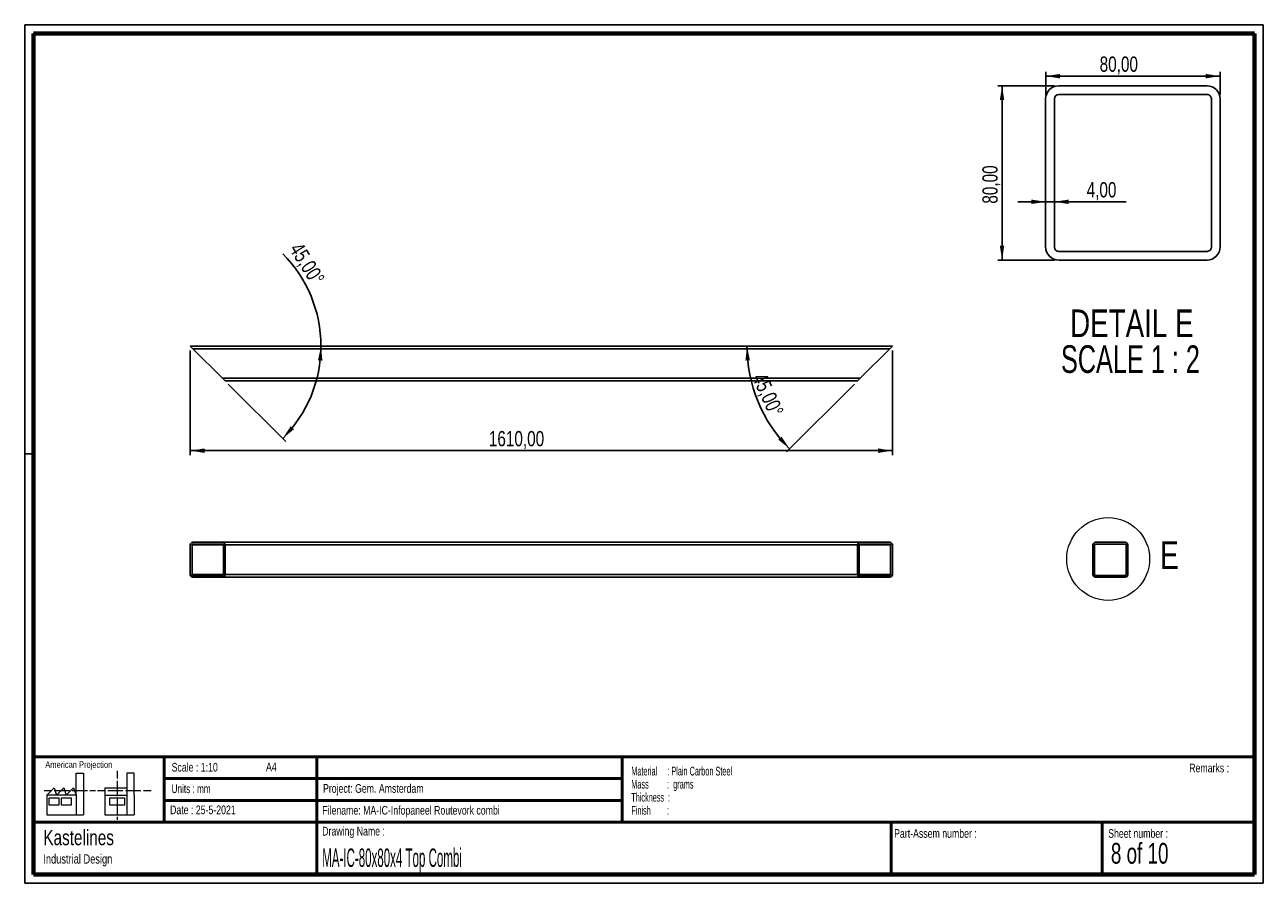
# Paper-space layout '80 Top' of a CAD drawing. Header units: millimetres. Extents: x 7 to 291, y 7 to 204.
import ezdxf

# ---------------------------------------------------------------- set-up
doc = ezdxf.new("R2010")
doc.units = ezdxf.units.MM
for name, color, linetype in [('BORDERS', 7, 'Continuous'), ('DRAWING', 7, 'Continuous'), ('TEXT_SHEET_FORMAT', 7, 'Continuous')]:
    doc.layers.add(name, color=color, linetype=linetype)
doc.styles.add('SLDTEXTSTYLE0', font='TXT', dxfattribs={"width": 0.7})
doc.styles.add('SLDTEXTSTYLE1', font='TXT', dxfattribs={"width": 0.75})
doc.styles.add('SLDTEXTSTYLE2', font='TXT', dxfattribs={"width": 0.678571})
doc.styles.add('SLDTEXTSTYLE4', font='TXT', dxfattribs={"width": 0.55})
doc.styles.add('SLDTEXTSTYLE5', font='TXT', dxfattribs={"width": 0.605})
doc.styles.add('SLDTEXTSTYLE6', font='TXT', dxfattribs={"width": 0.549})
doc.styles.add('SLDTEXTSTYLE7', font='TXT', dxfattribs={"width": 0.467045})
doc.styles.add('SLDTEXTSTYLE8', font='TXT', dxfattribs={"width": 0.681818})
doc.dimstyles.new('SLDDIMSTYLE10', dxfattribs={"dimtxt": 3.5, "dimasz": 3.302, "dimexe": 0, "dimexo": 0.0625, "dimgap": 0.875, "dimtad": 1, "dimdec": 4, "dimlfac": 10, "dimzin": 12, "dimdsep": 46, "dimtxsty": 'SLDTEXTSTYLE1', "dimsah": 1, "dimcen": 0.09, "dimazin": 3, "dimtfac": 1, "dimtofl": 0, "dimtmove": 0, "dimatfit": 3, "dimfxl": 1, "dimfrac": 2, "dimtolj": 1, "dimtzin": 12, "dimarcsym": 0})
doc.dimstyles.new('SLDDIMSTYLE4', dxfattribs={"dimtxt": 3.5, "dimasz": 3.302, "dimexe": 0, "dimexo": 0.0625, "dimgap": 0.875, "dimtad": 1, "dimlfac": 2, "dimrnd": 1e-09, "dimzin": 12, "dimdsep": 46, "dimtxsty": 'SLDTEXTSTYLE1', "dimsah": 1, "dimcen": 0.09, "dimadec": 0, "dimazin": 3, "dimtfac": 1, "dimtmove": 0, "dimatfit": 0, "dimfxl": 1, "dimfrac": 2, "dimtolj": 1, "dimtzin": 12, "dimarcsym": 0})
doc.dimstyles.new('SLDDIMSTYLE5', dxfattribs={"dimtxt": 3.5, "dimasz": 3.302, "dimexe": 0, "dimexo": 0.0625, "dimgap": 0.875, "dimtad": 1, "dimlfac": 2, "dimrnd": 1e-09, "dimzin": 12, "dimdsep": 46, "dimtxsty": 'SLDTEXTSTYLE1', "dimsah": 1, "dimcen": 0.09, "dimadec": 0, "dimazin": 3, "dimtfac": 1, "dimtofl": 0, "dimtmove": 0, "dimatfit": 3, "dimfxl": 1, "dimfrac": 2, "dimtolj": 1, "dimtzin": 12, "dimarcsym": 0})
doc.dimstyles.new('SLDDIMSTYLE7', dxfattribs={"dimtxt": 3.5, "dimasz": 3.302, "dimexe": 0, "dimexo": 0.0625, "dimgap": 0.875, "dimtad": 1, "dimlfac": 10, "dimrnd": 1e-09, "dimzin": 12, "dimdsep": 46, "dimtxsty": 'SLDTEXTSTYLE1', "dimsah": 1, "dimcen": 0.09, "dimadec": 0, "dimazin": 3, "dimtfac": 1, "dimtofl": 0, "dimtmove": 0, "dimatfit": 3, "dimfxl": 1, "dimfrac": 2, "dimtolj": 1, "dimtzin": 12, "dimarcsym": 0})

# ---------------------------------------------------------------- blocks, each defined once
blk = doc.blocks.new('SW_NOTE_0_31')
at = {"layer": 'TEXT_SHEET_FORMAT', "color": 0, "char_height": 2, "attachment_point": 1}
for s, insert, style in [('Material     : Plain Carbon Steel', (0, 2.58), 'SLDTEXTSTYLE5'), ('Mass         :  grams', (0, -0.42), 'SLDTEXTSTYLE4'), ('Thickness  :', (0, -3.42), 'SLDTEXTSTYLE5'), ('Finish        :', (0, -6.42), 'SLDTEXTSTYLE6')]:
    blk.add_mtext(s, dxfattribs=dict(at, insert=insert, style=style))
blk = doc.blocks.new('SW_NOTE_0_32')
at = {"layer": 'DRAWING', "color": 0, "attachment_point": 1, "style": 'SLDTEXTSTYLE1'}
for s, insert, char_height in [('Kastelines', (0, 4.51), 3.5), ('Industrial Design', (0, -1.09), 2.1167)]:
    blk.add_mtext(s, dxfattribs=dict(at, insert=insert, char_height=char_height))
blk = doc.blocks.new('_D_50')
at = {"layer": 'DRAWING', "color": 7}
blk.add_line((53.23, 121.34), (66.43, 108.15), dxfattribs=at)
for start, end in [(0, 44.9558), (315, 0)]:
    blk.add_arc((44.52, 130.05), 29.97, start, end, dxfattribs=at)
for points in [[(74.5, 130.05), (73.81, 126.78), (74.82, 126.72)], [(65.72, 108.85), (68.3, 110.97), (67.54, 111.65)]]:
    blk.add_solid(points, dxfattribs=at)
at = {"layer": 'DRAWING', "color": 7, "insert": (70.08, 154.17), "char_height": 3.5, "attachment_point": 1, "rotation": 302.2613, "style": 'SLDTEXTSTYLE1'}
blk.add_mtext('45,00°', dxfattribs=at)
blk = doc.blocks.new('_D_51')
at = {"layer": 'DRAWING', "color": 7}
for p, q in [((44.52, 129.05), (44.52, 105.05)), ((205.52, 129.05), (205.52, 105.05)), ((44.52, 106.05), (205.52, 106.05))]:
    blk.add_line(p, q, dxfattribs=at)
for points in [[(44.52, 106.05), (47.82, 105.54), (47.82, 106.56)], [(205.52, 106.05), (202.22, 106.56), (202.22, 105.54)]]:
    blk.add_solid(points, dxfattribs=at)
at = {"layer": 'DRAWING', "color": 7, "insert": (112.99, 110.56), "char_height": 3.5, "attachment_point": 1, "style": 'SLDTEXTSTYLE1'}
blk.add_mtext('1610,00', dxfattribs=at)
blk = doc.blocks.new('_D_52')
at = {"layer": 'DRAWING', "color": 7}
blk.add_line((196.82, 121.34), (181.24, 105.77), dxfattribs=at)
blk.add_arc((205.52, 130.05), 33.34, 180, 225, dxfattribs=at)
for points in [[(172.19, 130.05), (171.84, 126.73), (172.86, 126.78)], [(181.95, 106.48), (180.11, 109.27), (179.36, 108.58)]]:
    blk.add_solid(points, dxfattribs=at)
at = {"layer": 'DRAWING', "color": 7, "insert": (176.49, 124.25), "char_height": 3.5, "attachment_point": 1, "rotation": 294.4899, "style": 'SLDTEXTSTYLE1'}
blk.add_mtext('45,00°', dxfattribs=at)
blk = doc.blocks.new('_D_53')
at = {"layer": 'DRAWING', "color": 7}
for p, q in [((242.68, 189.79), (229.68, 189.79)), ((230.68, 189.79), (230.68, 149.79)), ((242.68, 149.79), (229.68, 149.79))]:
    blk.add_line(p, q, dxfattribs=at)
for points in [[(230.68, 189.79), (230.17, 186.49), (231.18, 186.49)], [(230.68, 149.79), (231.18, 153.09), (230.17, 153.09)]]:
    blk.add_solid(points, dxfattribs=at)
at = {"layer": 'DRAWING', "color": 7, "insert": (226.16, 162.73), "char_height": 3.5, "attachment_point": 1, "rotation": 90, "style": 'SLDTEXTSTYLE1'}
blk.add_mtext('80,00', dxfattribs=at)
blk = doc.blocks.new('_D_54')
at = {"layer": 'DRAWING', "color": 7}
for p, q in [((240.68, 187.79), (240.68, 192.99)), ((240.68, 191.99), (280.68, 191.99)), ((280.68, 187.79), (280.68, 192.99))]:
    blk.add_line(p, q, dxfattribs=at)
for points in [[(240.68, 191.99), (243.98, 191.48), (243.98, 192.5)], [(280.68, 191.99), (277.37, 192.5), (277.37, 191.48)]]:
    blk.add_solid(points, dxfattribs=at)
at = {"layer": 'DRAWING', "color": 7, "insert": (253.06, 196.5), "char_height": 3.5, "attachment_point": 1, "style": 'SLDTEXTSTYLE1'}
blk.add_mtext('80,00', dxfattribs=at)
blk = doc.blocks.new('_D_55')
at = {"layer": 'DRAWING', "color": 7}
for p, q in [((240.68, 163.16), (234.33, 163.16)), ((240.68, 163.16), (242.68, 163.16)), ((242.68, 163.16), (259.13, 163.16))]:
    blk.add_line(p, q, dxfattribs=at)
for points in [[(240.68, 163.16), (237.37, 163.67), (237.37, 162.65)], [(242.68, 163.16), (245.98, 162.65), (245.98, 163.67)]]:
    blk.add_solid(points, dxfattribs=at)
at = {"layer": 'DRAWING', "color": 7, "insert": (250.07, 167.67), "char_height": 3.5, "attachment_point": 1, "style": 'SLDTEXTSTYLE1'}
blk.add_mtext('4,00', dxfattribs=at)
blk = doc.blocks.new('SW_NOTE_0_33')
at = {"layer": 'DRAWING', "color": 0, "char_height": 6.35, "attachment_point": 2}
for s, insert, style in [('DETAIL E', (16.47, 8.19), 'SLDTEXTSTYLE1'), ('SCALE 1 : 2', (16.15, -0.03), 'SLDTEXTSTYLE8')]:
    blk.add_mtext(s, dxfattribs=dict(at, insert=insert, style=style))

psp = doc.layouts.new('80 Top')

# ---------------------------------------------------------------- linework, layer by layer
at = {"color": 7, "linetype": 'Continuous', "lineweight": 25}
for p, q in [((243.67598, 189.788122), (277.675981, 189.788122)), ((243.67598, 187.788122), (277.675981, 187.788122)), ((240.675981, 186.788123), (240.675981, 152.788121)), ((242.675981, 152.788121), (242.675981, 186.788123)), ((278.67598, 186.788123), (278.67598, 152.788121)), ((280.67598, 186.788123), (280.67598, 152.788121)), ((277.675981, 151.788123), (243.67598, 151.788123)), ((243.67598, 149.788123), (277.675981, 149.788123)), ((44.522561, 130.049179), (45.122561, 129.449179)), ((44.522561, 130.049179), (205.522561, 130.049179)), ((45.122561, 129.449179), (204.922561, 129.449179)), ((45.122561, 129.449179), (51.922561, 122.649179)), ((198.122561, 122.649179), (204.922561, 129.449179)), ((204.922561, 129.449179), (205.522561, 130.049179)), ((51.922561, 122.649179), (198.122561, 122.649179)), ((51.922561, 122.649179), (52.522561, 122.049179)), ((197.522561, 122.049179), (198.122561, 122.649179)), ((52.522561, 122.049179), (197.522561, 122.049179)), ((44.522561, 84.417876), (44.522561, 77.617876)), ((44.922561, 77.617876), (44.922561, 84.417876)), ((45.122561, 85.017876), (51.922561, 85.017876)), ((45.122561, 84.617876), (51.922561, 84.617876)), ((51.922561, 85.017876), (198.122561, 85.017876)), ((52.122561, 84.417876), (52.122561, 77.617876)), ((52.522561, 84.417876), (197.522561, 84.417876)), ((52.522561, 84.417876), (52.522561, 77.617876)), ((197.522561, 84.417876), (197.522561, 77.617876)), ((197.922561, 77.617876), (197.922561, 84.417876)), ((198.122561, 85.017876), (204.922561, 85.017876)), ((198.122561, 84.617876), (204.922561, 84.617876)), ((205.122561, 84.417876), (205.122561, 77.617876)), ((205.522561, 84.417876), (205.522561, 77.617876)), ((251.513638, 84.417876), (251.513638, 77.617876)), ((251.913638, 77.617876), (251.913638, 84.417876)), ((252.113638, 85.017876), (258.913638, 85.017876)), ((252.113638, 84.617876), (258.913638, 84.617876)), ((259.113638, 84.417876), (259.113638, 77.617876)), ((259.513638, 84.417876), (259.513638, 77.617876)), ((51.922561, 77.417876), (45.122561, 77.417876)), ((45.122561, 77.017876), (51.922561, 77.017876)), ((51.922561, 77.017876), (198.122561, 77.017876)), ((52.522561, 77.617876), (197.522561, 77.617876)), ((204.922561, 77.417876), (198.122561, 77.417876)), ((198.122561, 77.017876), (204.922561, 77.017876)), ((258.913638, 77.417876), (252.113638, 77.417876)), ((252.113638, 77.017876), (258.913638, 77.017876))]:
    psp.add_line(p, q, dxfattribs=at)
at = {"color": 8, "linetype": 'Continuous', "lineweight": 25}
for p, q in [((44.922561, 84.417876), (52.122561, 84.417876)), ((197.922561, 84.417876), (205.122561, 84.417876)), ((44.922561, 77.617876), (52.122561, 77.617876)), ((197.922561, 77.617876), (205.122561, 77.617876))]:
    psp.add_line(p, q, dxfattribs=at)
at = {"color": 7, "linetype": 'Continuous', "lineweight": 18}
psp.add_circle((255.00839, 81.196584), 9.494008, dxfattribs=at)
at = {"color": 7, "linetype": 'Continuous', "lineweight": 25}
for centre, radius, start, end in [((243.675981, 186.788122), 3, 90.00002588, 179.99997412), ((243.67598, 186.788123), 0.999999, 90.00001792, 179.99998208), ((277.67598, 186.788122), 3, 0.00002587, 89.99997412), ((277.675985, 186.788127), 0.999994, 359.99978131, 90.00021869), ((243.675978, 152.78812), 2.999997, 179.99996368, 270.00003632), ((243.675976, 152.788118), 0.999994, 179.99978131, 270.00021869), ((277.675981, 152.788122), 0.999999, 270.00001792, 359.99998208), ((277.67598, 152.788123), 3, 270.00002588, 359.99997412), ((45.122561, 84.417876), 0.6, 90, 180), ((45.122561, 84.417876), 0.2, 90, 180), ((51.922561, 84.417876), 0.6, 0, 90), ((51.922561, 84.417876), 0.2, 0, 90), ((198.122561, 84.417876), 0.6, 90, 180), ((198.122561, 84.417876), 0.2, 90, 180), ((204.922561, 84.417876), 0.6, 0, 90), ((204.922561, 84.417876), 0.2, 0, 90), ((252.113638, 84.417876), 0.6, 90, 180), ((252.113638, 84.417876), 0.2, 90, 180), ((258.913638, 84.417876), 0.6, 0, 90), ((258.913638, 84.417876), 0.2, 0, 90), ((45.122561, 77.617876), 0.6, 180, 270), ((45.122561, 77.617876), 0.2, 180, 270), ((51.922561, 77.617876), 0.6, 270, 0), ((51.922561, 77.617876), 0.2, 270, 0), ((198.122561, 77.617876), 0.6, 180, 270), ((198.122561, 77.617876), 0.2, 180, 270), ((204.922561, 77.617876), 0.6, 270, 0), ((204.922561, 77.617876), 0.2, 270, 0), ((252.113638, 77.617876), 0.6, 180, 270), ((252.113638, 77.617876), 0.2, 180, 270), ((258.913638, 77.617876), 0.2, 270, 0), ((258.913638, 77.617876), 0.6, 270, 0)]:
    psp.add_arc(centre, radius, start, end, dxfattribs=at)
at = {"layer": 'BORDERS', "lineweight": 70}
for p, q in [((8.569641, 8.783909), (8.569641, 201.783909)), ((8.569641, 201.783909), (288.569641, 201.783909)), ((288.569641, 201.783909), (288.569641, 8.783909)), ((288.569641, 8.783909), (8.569641, 8.783909))]:
    psp.add_line(p, q, dxfattribs=at)
at = {"layer": 'BORDERS', "lineweight": 50}
for p, q in [((8.569641, 35.783909), (288.569641, 35.783909)), ((38.569641, 35.783909), (38.569641, 20.783909)), ((73.569641, 35.783909), (73.569641, 8.783909)), ((143.569641, 35.783909), (143.569641, 20.783909)), ((38.569641, 30.783909), (143.569641, 30.783909)), ((38.569641, 25.783909), (143.569641, 25.783909)), ((8.569641, 20.783909), (288.569641, 20.783909)), ((205.222477, 8.783909), (205.222477, 20.783909)), ((253.650911, 8.783909), (253.650911, 20.783909))]:
    psp.add_line(p, q, dxfattribs=at)
at = {"layer": 'TEXT_SHEET_FORMAT'}
for p, q in [((6.569641, 203.783909), (290.569641, 203.783909)), ((6.569641, 203.783909), (6.569641, 6.783909)), ((290.569641, 203.783909), (290.569641, 6.783909)), ((6.569641, 105.283909), (8.621537, 105.283909)), ((6.569641, 6.783909), (290.569641, 6.783909))]:
    psp.add_line(p, q, dxfattribs=at)
at = {"layer": 'TEXT_SHEET_FORMAT', "color": 7, "linetype": 'Continuous', "lineweight": 18}
for p, q in [((18.320827, 26.971098), (18.320827, 32.036143)), ((18.320827, 32.036143), (20.002717, 32.036143)), ((20.002717, 32.036143), (20.002717, 22.470411)), ((27.732829, 32.596011), (27.732829, 30.83891)), ((31.654195, 32.031732), (29.972304, 32.031732)), ((29.972304, 32.031732), (29.972304, 22.466)), ((31.654195, 26.966766), (31.654195, 32.031732)), ((11.593265, 26.971098), (13.275156, 28.659446)), ((13.275156, 28.659446), (13.837466, 26.971098)), ((13.837466, 26.971098), (15.519356, 28.659446)), ((15.519356, 28.659446), (16.081352, 26.971098)), ((16.081352, 26.971098), (17.763242, 28.659446)), ((17.763242, 28.659446), (18.320827, 26.971098)), ((24.926633, 28.655036), (24.926633, 26.966766)), ((24.926633, 28.655036), (29.972304, 28.655036)), ((27.732829, 30.251635), (27.732829, 28.489887)), ((27.732829, 28.489887), (27.732829, 26.728218)), ((10.980867, 28.099735), (12.735999, 28.099735)), ((18.320827, 26.971098), (11.593265, 26.971098)), ((11.593265, 26.971098), (11.593265, 22.470411)), ((12.155576, 26.411465), (14.399461, 26.411465)), ((12.155576, 24.723117), (12.155576, 26.411465)), ((13.320991, 28.099735), (15.075966, 28.099735)), ((14.399461, 26.411465), (14.399461, 24.723117)), ((14.957046, 26.411465), (17.201247, 26.411465)), ((14.957046, 24.723117), (14.957046, 26.411465)), ((15.075966, 28.099735), (16.830941, 28.099735)), ((17.201247, 26.411465), (17.201247, 24.723117)), ((17.415933, 28.099735), (19.171065, 28.099735)), ((18.320827, 26.971098), (18.320827, 22.470411)), ((19.171065, 28.099735), (20.92604, 28.099735)), ((21.511032, 28.099735), (22.808913, 28.099735)), ((23.244743, 28.095324), (24.995229, 28.095324)), ((24.926633, 26.966766), (29.972304, 26.966766)), ((24.926633, 26.966766), (24.926633, 22.466)), ((25.580221, 28.095324), (27.335195, 28.095324)), ((26.050939, 26.407055), (29.41472, 26.407055)), ((26.050939, 24.718707), (26.050939, 26.407055)), ((27.335195, 28.095324), (29.090249, 28.095324)), ((27.732829, 26.140863), (27.732829, 24.379273)), ((29.41472, 26.407055), (29.41472, 24.718707)), ((29.675241, 28.095324), (31.430295, 28.095324)), ((31.430295, 28.095324), (33.18527, 28.095324)), ((31.654195, 26.966766), (31.654195, 22.466)), ((33.770261, 28.095324), (35.525236, 28.095324)), ((14.399461, 24.723117), (12.155576, 24.723117)), ((17.201247, 24.723117), (14.957046, 24.723117)), ((29.41472, 24.718707), (26.050939, 24.718707)), ((27.732829, 24.379273), (27.732829, 22.617525)), ((11.593265, 22.470411), (18.320827, 22.470411)), ((18.320827, 22.470411), (20.002717, 22.470411)), ((24.926633, 22.466), (31.654195, 22.466)), ((27.732829, 22.030171), (27.732829, 21.34201))]:
    psp.add_line(p, q, dxfattribs=at)

# ---------------------------------------------------------------- block references
at = {"layer": 'DRAWING'}
for name, p in [('SW_NOTE_0_33', (243.967543, 130.265525)), ('SW_NOTE_0_32', (10.826503, 14.510992))]:
    psp.add_blockref(name, p, dxfattribs=at)
at = {"layer": 'TEXT_SHEET_FORMAT', "color": 218}
psp.add_blockref('SW_NOTE_0_31', (145.652628, 30.930942), dxfattribs=at)

# ---------------------------------------------------------------- texts
at = {"color": 7, "linetype": 'Continuous', "lineweight": 18, "insert": (266.937078, 85.265109), "char_height": 6.35, "attachment_point": 1, "style": 'SLDTEXTSTYLE1'}
psp.add_mtext('E', dxfattribs=at)
at = {"layer": 'TEXT_SHEET_FORMAT', "attachment_point": 1}
for s, insert, char_height, style in [('American Projection', (11.277178, 34.755658), 1.5, 'SLDTEXTSTYLE1'), ('Scale : 1:10', (40.245387, 34.408225), 2, 'SLDTEXTSTYLE1'), ('A4', (61.890556, 34.486219), 2, 'SLDTEXTSTYLE1'), ('Remarks :', (273.595551, 34.235841), 2, 'SLDTEXTSTYLE1'), ('Units : mm', (40.239331, 29.476127), 2, 'SLDTEXTSTYLE0'), ('Project: Gem. Amsterdam', (74.95639, 29.538044), 2, 'SLDTEXTSTYLE1'), ('Date : 25-5-2021', (39.886543, 24.621763), 2, 'SLDTEXTSTYLE1'), ('Filename: MA-IC-Infopaneel Routevork combi', (74.797688, 24.531301), 2, 'SLDTEXTSTYLE1'), ('Drawing Name :', (74.780305, 19.736533), 2, 'SLDTEXTSTYLE1'), ('Part-Assem number :', (205.926583, 19.21038), 2, 'SLDTEXTSTYLE1'), ('Sheet number :', (255.011235, 19.21038), 2, 'SLDTEXTSTYLE1'), ('8 of 10', (255.634284, 16.03963), 4.7625, 'SLDTEXTSTYLE2')]:
    psp.add_mtext(s, dxfattribs=dict(at, insert=insert, char_height=char_height, style=style))
at = {"layer": 'TEXT_SHEET_FORMAT', "color": 218, "insert": (74.780305, 14.761674), "char_height": 4.23333333, "attachment_point": 1, "style": 'SLDTEXTSTYLE7'}
psp.add_mtext('MA-IC-80x80x4 Top Combi', dxfattribs=at)

# ---------------------------------------------------------------- dimensions: what is measured, and where the dimension line sits
at = {"layer": 'DRAWING', "color": 7}
for base, p1, p2, dimstyle, picture, middle in [((280.67598, 191.989965), (240.67598, 186.788122), (280.67598, 186.788122), 'SLDDIMSTYLE5', '_D_54', (258.87739, 191.989965)), ((242.67598, 163.157718), (240.67598, 152.788122), (242.67598, 152.788122), 'SLDDIMSTYLE4', '_D_55', (254.600078, 163.157718)), ((205.522561, 106.049179), (44.522561, 130.049179), (205.522561, 130.049179), 'SLDDIMSTYLE7', '_D_51', (121.395067, 106.049179))]:
    dim = psp.add_linear_dim(base=base, p1=p1, p2=p2, dimstyle=dimstyle, dxfattribs=at)
    dim.commit()
    dim.dimension.update_dxf_attribs({"geometry": picture, "text_midpoint": middle, "dimtype": 160})
dim = psp.add_linear_dim(base=(230.67598, 149.788122), p1=(243.67598, 189.788122), p2=(243.67598, 149.788122), angle=90, dimstyle='SLDDIMSTYLE5', dxfattribs=at)
dim.commit()
dim.dimension.update_dxf_attribs({"geometry": '_D_53', "text_midpoint": (230.67598, 168.543962), "dimtype": 160})
for base, line1, line2, picture, middle in [((72.215665, 118.57832), ((52.522561, 122.049179), (44.522561, 130.049179)), ((205.522561, 130.049179), (44.522561, 130.049179)), '_D_50', (69.86992, 146.049179)), ((174.724543, 117.292222), ((197.522561, 122.049179), (205.522561, 130.049179)), ((44.522561, 130.049179), (205.522561, 130.049179)), '_D_52', (175.186086, 116.23049))]:
    dim = psp.add_angular_dim_2l(base=base, line1=line1, line2=line2, dimstyle='SLDDIMSTYLE10', dxfattribs=at)
    dim.commit()
    dim.dimension.update_dxf_attribs({"geometry": picture, "text_midpoint": middle, "dimtype": 162})

doc.saveas('drawing.dxf')
